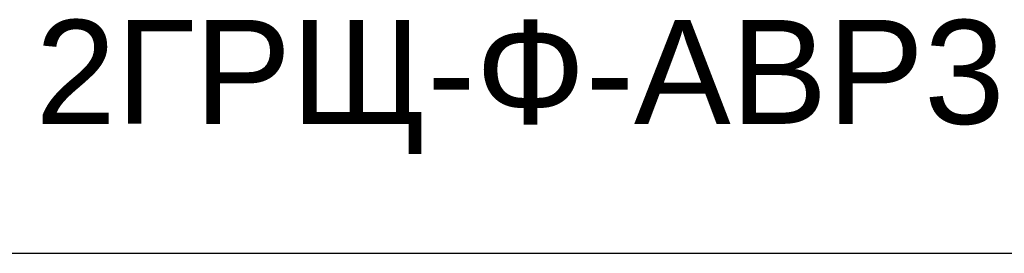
# Model space of a CAD drawing. Header units: millimetres. Extents: x -810 to 16775, y 0 to 287.
# Tile 9 of 20: x 35.45 to 59.16, y 93.67 to 99.29. Entities that reach past the tile are written whole.
import ezdxf

# ---------------------------------------------------------------- set-up
doc = ezdxf.new("R2010")
doc.units = ezdxf.units.MM
doc.layers.get('0').update_dxf_attribs({"linetype": 'CONTINUOUS'})
doc.layers.add('AK_Table', color=7, linetype='CONTINUOUS', lineweight=35)
doc.styles.add('Arial', font='arial.ttf')
doc.styles.add('PT Sans Narrow', font='PTN57F.ttf')

# ---------------------------------------------------------------- blocks, each defined once
blk = doc.blocks.new('*T20')
at = {"layer": 'AK_Table', "color": 0, "linetype": 'ByBlock', "lineweight": -2, "ltscale": 10, "transparency": 16777216}
for p, q in [((0, 0), (395, 0)), ((0, 0), (0, -169.333)), ((25, 0), (25, -169.333)), ((70, 0), (70, -169.333)), ((115, 0), (115, -169.333)), ((175, 0), (175, -169.333)), ((225, 0), (225, -169.333)), ((245, 0), (245, -169.333)), ((265, 0), (265, -169.333)), ((315, 0), (315, -169.333)), ((335, 0), (335, -169.333)), ((355, 0), (355, -169.333)), ((395, 0), (395, -169.333)), ((420, 0), (815, 0)), ((420, 0), (420, -216)), ((445, 0), (445, -216)), ((490, 0), (490, -216)), ((535, 0), (535, -216)), ((595, 0), (595, -216)), ((645, 0), (645, -216)), ((665, 0), (665, -216)), ((685, 0), (685, -216)), ((735, 0), (735, -216)), ((755, 0), (755, -216)), ((775, 0), (775, -216)), ((815, 0), (815, -216)), ((840, 0), (1235, 0)), ((840, 0), (840, -208.182)), ((865, 0), (865, -208.182)), ((910, 0), (910, -208.182)), ((955, 0), (955, -208.182)), ((1015, 0), (1015, -208.182)), ((1065, 0), (1065, -208.182)), ((1085, 0), (1085, -208.182)), ((1105, 0), (1105, -208.182)), ((1155, 0), (1155, -208.182)), ((1175, 0), (1175, -208.182)), ((1195, 0), (1195, -208.182)), ((1235, 0), (1235, -208.182)), ((1260, 0), (1655, 0)), ((1260, 0), (1260, -72)), ((1285, 0), (1285, -72)), ((1330, 0), (1330, -72)), ((1375, 0), (1375, -72)), ((1435, 0), (1435, -72)), ((1485, 0), (1485, -72)), ((1505, 0), (1505, -72)), ((1525, 0), (1525, -72)), ((1575, 0), (1575, -72)), ((1595, 0), (1595, -72)), ((1615, 0), (1615, -72)), ((1655, 0), (1655, -72)), ((0, -8), (395, -8)), ((420, -8), (815, -8)), ((840, -8), (1235, -8)), ((1260, -8), (1655, -8)), ((420, -16), (815, -16)), ((840, -16), (1235, -16)), ((1260, -16), (1655, -16)), ((0, -17.333), (395, -17.333)), ((420, -24), (815, -24)), ((840, -24), (1235, -24)), ((1260, -24), (1655, -24)), ((0, -25.333), (395, -25.333)), ((420, -32), (815, -32)), ((840, -32), (1235, -32)), ((1260, -32), (1655, -32)), ((0, -33.333), (395, -33.333)), ((420, -40), (815, -40)), ((840, -40), (1235, -40)), ((1260, -40), (1655, -40)), ((0, -41.333), (395, -41.333)), ((420, -48), (815, -48)), ((840, -48), (1235, -48)), ((1260, -48), (1655, -48)), ((0, -49.333), (395, -49.333)), ((420, -56), (815, -56)), ((840, -56), (1235, -56)), ((1260, -56), (1655, -56)), ((0, -57.333), (395, -57.333)), ((420, -64), (815, -64)), ((840, -64), (1235, -64)), ((1260, -64), (1655, -64)), ((0, -65.333), (395, -65.333)), ((420, -72), (815, -72)), ((840, -72), (1235, -72)), ((1260, -72), (1655, -72)), ((0, -73.333), (395, -73.333)), ((420, -80), (815, -80)), ((840, -80.182), (1235, -80.182)), ((0, -81.333), (395, -81.333)), ((420, -88), (815, -88)), ((840, -88.182), (1235, -88.182)), ((0, -89.333), (395, -89.333)), ((420, -96), (815, -96)), ((840, -96.182), (1235, -96.182)), ((0, -97.333), (395, -97.333)), ((420, -104), (815, -104)), ((840, -104.182), (1235, -104.182)), ((0, -105.333), (395, -105.333)), ((420, -112), (815, -112)), ((840, -112.182), (1235, -112.182)), ((0, -113.333), (395, -113.333)), ((420, -120), (815, -120)), ((840, -120.182), (1235, -120.182)), ((0, -121.333), (395, -121.333)), ((420, -128), (815, -128)), ((840, -128.182), (1235, -128.182)), ((0, -129.333), (395, -129.333)), ((420, -136), (815, -136)), ((840, -136.182), (1235, -136.182)), ((0, -137.333), (395, -137.333)), ((420, -144), (815, -144)), ((840, -144.182), (1235, -144.182)), ((0, -145.333), (395, -145.333)), ((420, -152), (815, -152)), ((840, -152.182), (1235, -152.182)), ((0, -153.333), (395, -153.333)), ((420, -160), (815, -160)), ((840, -160.182), (1235, -160.182)), ((0, -161.333), (395, -161.333)), ((420, -168), (815, -168)), ((840, -168.182), (1235, -168.182)), ((0, -169.333), (395, -169.333)), ((420, -176), (815, -176)), ((840, -176.182), (1235, -176.182)), ((420, -184), (815, -184)), ((840, -184.182), (1235, -184.182)), ((420, -192), (815, -192)), ((840, -192.182), (1235, -192.182)), ((420, -200), (815, -200)), ((840, -200.182), (1235, -200.182)), ((420, -208), (815, -208)), ((840, -208.182), (1235, -208.182)), ((420, -216), (815, -216))]:
    blk.add_line(p, q, dxfattribs=at)
at = {"layer": 'AK_Table', "color": 0, "ltscale": 10, "transparency": 16777216, "char_height": 2.5, "attachment_point": 5}
for s, insert, width, style in [('КИС-Пнг(А)-HF 2х2х0,78 ', (620, -4), 49, 'Arial'), ('гофр. 25', (710, -4), 49, 'Arial'), ('КПСТТнг(А)-HF 4х2х0,5', (1040, -4), 49, 'Arial'), ('гофр. 25', (1130, -4), 49, 'Arial'), ('КПСТТнг(А)-HF 4х2х0,5', (1460, -4), 49, 'Arial'), ('гофр. 25', (1550, -4), 49, 'Arial'), ('RS2.1.ВРУ', (432.5, -4), 24, 'Arial'), ('ЩД-АСУД.И.2.1', (467.5, -4), 44, 'Arial'), ('2ГРЩ-Ф-ВП1, 2ВРУ-С-ВП1', (512.5, -4), 44, 'Arial'), ('70', (655, -4), 19, 'Arial'), ('70', (745, -4), 19, 'Arial'), ('3ВРУ1-1АВР3', (852.5, -4), 24, 'Arial'), ('3ВРУ1-1АВР3', (887.5, -4), 44, 'Arial'), ('ЩД-АСУД.И.3.2', (932.5, -4), 44, 'Arial'), ('40', (1075, -4), 19, 'Arial'), ('40', (1165, -4), 19, 'Arial'), ('4ВРУ2-АВР3', (1272.5, -4), 24, 'Arial'), ('4ВРУ2-АВР3', (1307.5, -4), 44, 'Arial'), ('ЩД-АСУД.И.4.2', (1352.5, -4), 44, 'Arial'), ('15', (1495, -4), 19, 'Arial'), ('15', (1585, -4), 19, 'Arial'), ('КПСТТнг(А)-HF 4х2х0,5', (620, -12), 49, 'Arial'), ('КПСТТнг(А)-HF 8х2х0,5', (1040, -12), 49, 'Arial'), ('КИС-Пнг(А)-HF 2х2х0,78 ', (1460, -12), 49, 'Arial'), ('2ВРУ-С-ВП1', (432.5, -12), 24, 'Arial'), ('2ВРУ-С-ВП1', (467.5, -12), 44, 'Arial'), ('ЩД-АСУД.И.2.1', (512.5, -12), 44, 'Arial'), ('55', (655, -12), 19, 'Arial'), ('гофр. 25', (710, -12), 49, 'Arial'), ('55', (745, -12), 19, 'Arial'), ('3ВРУ1-1АВР4', (852.5, -12), 24, 'Arial'), ('3ВРУ1-1АВР4', (887.5, -12), 44, 'Arial'), ('ЩД-АСУД.И.3.2', (932.5, -12), 44, 'Arial'), ('40', (1075, -12), 19, 'Arial'), ('гофр. 25', (1130, -12), 49, 'Arial'), ('40', (1165, -12), 19, 'Arial'), ('RS4.2.ВРУ', (1272.5, -12), 24, 'Arial'), ('ЩД-АСУД.И.4.2', (1307.5, -12), 44, 'Arial'), ('4ВРУ2-ВП1', (1352.5, -12), 44, 'Arial'), ('25', (1495, -12), 19, 'Arial'), ('гофр. 25', (1550, -12), 49, 'Arial'), ('25', (1585, -12), 19, 'Arial'), ('КПСТТнг(А)-HF 4х2х0,5', (200, -12.667), 49, 'PT Sans Narrow'), ('гофр. 25', (290, -12.667), 49, 'PT Sans Narrow'), ('1ВРУ1-1ВП1', (12.5, -12.667), 24, 'PT Sans Narrow'), ('1ВРУ1-1ВП1', (47.5, -12.667), 44, 'PT Sans Narrow'), ('ЩД-АСУД.И.1.1', (92.5, -12.667), 44, 'PT Sans Narrow'), ('30', (235, -12.667), 19, 'PT Sans Narrow'), ('30', (325, -12.667), 19, 'PT Sans Narrow'), ('КПСТТнг(А)-HF 4х2х0,5', (620, -20), 49, 'Arial'), ('гофр. 25', (710, -20), 49, 'Arial'), ('КИС-Пнг(А)-HF 2х2х0,78 ', (1040, -20), 49, 'Arial'), ('гофр. 25', (1130, -20), 49, 'Arial'), ('КПСТТнг(А)-HF 13х2х0,5', (1460, -20), 49, 'Arial'), ('гофр. 25', (1550, -20), 49, 'Arial'), ('2ВРУ-С-АВР1', (432.5, -20), 24, 'Arial'), ('2ВРУ-С-АВР1', (467.5, -20), 44, 'Arial'), ('ЩД-АСУД.И.2.1', (512.5, -20), 44, 'Arial'), ('55', (655, -20), 19, 'Arial'), ('55', (745, -20), 19, 'Arial'), ('RS3.2.ВРУ', (852.5, -20), 24, 'Arial'), ('3ВРУ1-1ВП1', (887.5, -20), 44, 'Arial'), ('ЩД-АСУД.И.3.2', (932.5, -20), 44, 'Arial'), ('40', (1075, -20), 19, 'Arial'), ('40', (1165, -20), 19, 'Arial'), ('4ВРУ2-РП2.1', (1272.5, -20), 24, 'Arial'), ('4ВРУ2-РП2', (1307.5, -20), 44, 'Arial'), ('ЩД-АСУД.И.4.2', (1352.5, -20), 44, 'Arial'), ('25', (1495, -20), 19, 'Arial'), ('25', (1585, -20), 19, 'Arial'), ('КПСТТнг(А)-HF 4х2х0,5', (200, -21.333), 49, 'Arial'), ('гофр. 25', (290, -21.333), 49, 'Arial'), ('1ВРУ1-1АВР1', (12.5, -21.333), 24, 'Arial'), ('1ВРУ1-1АВР1', (47.5, -21.333), 44, 'Arial'), ('ЩД-АСУД.И.1.1', (92.5, -21.333), 44, 'Arial'), ('30', (235, -21.333), 19, 'Arial'), ('30', (325, -21.333), 19, 'Arial'), ('КПСТТнг(А)-HF 4х2х0,5', (620, -28), 49, 'Arial'), ('гофр. 25', (710, -28), 49, 'Arial'), ('КПСТТнг(А)-HF 6х2х0,5', (1040, -28), 49, 'Arial'), ('гофр. 25', (1130, -28), 49, 'Arial'), ('КПСТТнг(А)-HF 13х2х0,5', (1460, -28), 49, 'Arial'), ('гофр. 25', (1550, -28), 49, 'Arial'), ('3ГРЩ1-ВП1', (432.5, -28), 24, 'Arial'), ('3ГРЩ1-ВП1', (467.5, -28), 44, 'Arial'), ('ЩД-АСУД.И.3.1', (512.5, -28), 44, 'Arial'), ('15', (655, -28), 19, 'Arial'), ('15', (745, -28), 19, 'Arial'), ('3ВРУ1-1РП2.1', (852.5, -28), 24, 'Arial'), ('3ВРУ1-1РП2', (887.5, -28), 44, 'Arial'), ('ЩД-АСУД.И.3.2', (932.5, -28), 44, 'Arial'), ('40', (1075, -28), 19, 'Arial'), ('40', (1165, -28), 19, 'Arial'), ('4ВРУ2-РП2.2', (1272.5, -28), 24, 'Arial'), ('4ВРУ2-РП2', (1307.5, -28), 44, 'Arial'), ('ЩД-АСУД.И.4.2', (1352.5, -28), 44, 'Arial'), ('25', (1495, -28), 19, 'Arial'), ('25', (1585, -28), 19, 'Arial'), ('КПСТТнг(А)-HF 4х2х0,5', (200, -29.333), 49, 'Arial'), ('1ВРУ1-1АВР2', (12.5, -29.333), 24, 'Arial'), ('1ВРУ1-1АВР2', (47.5, -29.333), 44, 'Arial'), ('ЩД-АСУД.И.1.1', (92.5, -29.333), 44, 'Arial'), ('30', (235, -29.333), 19, 'Arial'), ('гофр. 25', (290, -29.333), 49, 'Arial'), ('30', (325, -29.333), 19, 'Arial'), ('1ВРУ-БКТ-ВП1, 1ВРУ1-1ВП1', (92.5, -37.333), 44, 'Arial'), ('КПСТТнг(А)-HF 4х2х0,5', (620, -36), 49, 'Arial'), ('КПСТТнг(А)-HF 6х2х0,5', (1040, -36), 49, 'Arial'), ('КПСТТнг(А)-HF 13х2х0,5', (1460, -36), 49, 'Arial'), ('3ГРЩ1-АВР1', (432.5, -36), 24, 'Arial'), ('3ГРЩ1-АВР1', (467.5, -36), 44, 'Arial'), ('ЩД-АСУД.И.3.1', (512.5, -36), 44, 'Arial'), ('30', (655, -36), 19, 'Arial'), ('гофр. 25', (710, -36), 49, 'Arial'), ('30', (745, -36), 19, 'Arial'), ('3ВРУ1-1РП2.2', (852.5, -36), 24, 'Arial'), ('3ВРУ1-1РП2', (887.5, -36), 44, 'Arial'), ('ЩД-АСУД.И.3.2', (932.5, -36), 44, 'Arial'), ('40', (1075, -36), 19, 'Arial'), ('гофр. 25', (1130, -36), 49, 'Arial'), ('40', (1165, -36), 19, 'Arial'), ('4ВРУ2-РП2.3', (1272.5, -36), 24, 'Arial'), ('4ВРУ2-РП2', (1307.5, -36), 44, 'Arial'), ('ЩД-АСУД.И.4.2', (1352.5, -36), 44, 'Arial'), ('25', (1495, -36), 19, 'Arial'), ('гофр. 25', (1550, -36), 49, 'Arial'), ('25', (1585, -36), 19, 'Arial'), ('КИС-Пнг(А)-HF 2х2х0,78 ', (200, -37.333), 49, 'Arial'), ('гофр. 25', (290, -37.333), 49, 'Arial'), ('RS1.1.ВРУ', (12.5, -37.333), 24, 'Arial'), ('ЩД-АСУД.И.1.1', (47.5, -37.333), 44, 'Arial'), ('35', (235, -37.333), 19, 'Arial'), ('35', (325, -37.333), 19, 'Arial'), ('КПСТТнг(А)-HF 4х2х0,5', (620, -44), 49, 'Arial'), ('гофр. 25', (710, -44), 49, 'Arial'), ('КПСТТнг(А)-HF 6х2х0,5', (1040, -44), 49, 'Arial'), ('гофр. 25', (1130, -44), 49, 'Arial'), ('КПСТТнг(А)-HF 4х2х0,5', (1460, -44), 49, 'Arial'), ('гофр. 25', (1550, -44), 49, 'Arial'), ('3ГРЩ1-АВР2', (432.5, -44), 24, 'Arial'), ('3ГРЩ1-АВР2', (467.5, -44), 44, 'Arial'), ('ЩД-АСУД.И.3.1', (512.5, -44), 44, 'Arial'), ('30', (655, -44), 19, 'Arial'), ('30', (745, -44), 19, 'Arial'), ('3ВРУ1-1РП2.3', (852.5, -44), 24, 'Arial'), ('3ВРУ1-1РП2', (887.5, -44), 44, 'Arial'), ('ЩД-АСУД.И.3.2', (932.5, -44), 44, 'Arial'), ('40', (1075, -44), 19, 'Arial'), ('40', (1165, -44), 19, 'Arial'), ('ВРУ-НС-ВП1', (1272.5, -44), 24, 'Arial'), ('ВРУ-НС-ВП1', (1307.5, -44), 44, 'Arial'), ('ЩД-АСУД.И.5.1', (1352.5, -44), 44, 'Arial'), ('45', (1495, -44), 19, 'Arial'), ('45', (1585, -44), 19, 'Arial'), ('КПСТТнг(А)-HF 4х2х0,5', (200, -45.333), 49, 'Arial'), ('гофр. 25', (290, -45.333), 49, 'Arial'), ('1ВРУ-БКТ-ВП1', (12.5, -45.333), 24, 'Arial'), ('1ВРУ-БКТ-ВП1', (47.5, -45.333), 44, 'Arial'), ('ЩД-АСУД.И.1.1', (92.5, -45.333), 44, 'Arial'), ('20', (235, -45.333), 19, 'Arial'), ('20', (325, -45.333), 19, 'Arial'), ('КПСТТнг(А)-HF 4х2х0,5', (620, -52), 49, 'Arial'), ('гофр. 25', (710, -52), 49, 'Arial'), ('КПСТТнг(А)-HF 4х2х0,5', (1040, -52), 49, 'Arial'), ('гофр. 25', (1130, -52), 49, 'Arial'), ('КПСТТнг(А)-HF 4х2х0,5', (1460, -52), 49, 'Arial'), ('гофр. 25', (1550, -52), 49, 'Arial'), ('3ГРЩ1-АВР3', (432.5, -52), 24, 'Arial'), ('3ГРЩ1-АВР3', (467.5, -52), 44, 'Arial'), ('ЩД-АСУД.И.3.1', (512.5, -52), 44, 'Arial'), ('25', (655, -52), 19, 'Arial'), ('25', (745, -52), 19, 'Arial'), ('4ВРУ1-ВП1', (852.5, -52), 24, 'Arial'), ('4ВРУ1-ВП1', (887.5, -52), 44, 'Arial'), ('ЩД-АСУД.И.4.1', (932.5, -52), 44, 'Arial'), ('50', (1075, -52), 19, 'Arial'), ('50', (1165, -52), 19, 'Arial'), ('ВРУ-НС-АВР', (1272.5, -52), 24, 'Arial'), ('ВРУ-НС-АВР', (1307.5, -52), 44, 'Arial'), ('ЩД-АСУД.И.5.1', (1352.5, -52), 44, 'Arial'), ('45', (1495, -52), 19, 'Arial'), ('45', (1585, -52), 19, 'Arial'), ('КПСТТнг(А)-HF 10х2х0,5', (200, -53.333), 49, 'Arial'), ('гофр. 40', (290, -53.333), 49, 'Arial'), ('1ВРУ1-1РП2.1', (12.5, -53.333), 24, 'Arial'), ('1ВРУ1-1РП2', (47.5, -53.333), 44, 'Arial'), ('ЩД-АСУД.И.1.1', (92.5, -53.333), 44, 'Arial'), ('30', (235, -53.333), 19, 'Arial'), ('30', (325, -53.333), 19, 'Arial'), ('КИС-Пнг(А)-HF 2х2х0,78 ', (620, -60), 49, 'Arial'), ('гофр. 25', (710, -60), 49, 'Arial'), ('КПСТТнг(А)-HF 4х2х0,5', (1040, -60), 49, 'Arial'), ('гофр. 25', (1130, -60), 49, 'Arial'), ('КИС-Пнг(А)-HF 2х2х0,78 ', (1460, -60), 49, 'Arial'), ('гофр. 25', (1550, -60), 49, 'Arial'), ('RS3.1.1.ВРУ', (432.5, -60), 24, 'Arial'), ('ЩД-АСУД.И.3.1', (467.5, -60), 44, 'Arial'), ('3ГРЩ1-ВП1, 3ГРЩ2-ВП1', (512.5, -60), 44, 'Arial'), ('35', (655, -60), 19, 'Arial'), ('35', (745, -60), 19, 'Arial'), ('4ВРУ1-АВР1', (852.5, -60), 24, 'Arial'), ('4ВРУ1-АВР1', (887.5, -60), 44, 'Arial'), ('ЩД-АСУД.И.4.1', (932.5, -60), 44, 'Arial'), ('50', (1075, -60), 19, 'Arial'), ('50', (1165, -60), 19, 'Arial'), ('RS5.1.ВРУ', (1272.5, -60), 24, 'Arial'), ('4ВРУ-БКТ-ВП1', (1307.5, -60), 44, 'Arial'), ('ЩД-АСУД.И.5.1', (1352.5, -60), 44, 'Arial'), ('45', (1495, -60), 19, 'Arial'), ('45', (1585, -60), 19, 'Arial'), ('КПСТТнг(А)-HF 10х2х0,5', (200, -61.333), 49, 'Arial'), ('1ВРУ1-1РП2.2', (12.5, -61.333), 24, 'Arial'), ('1ВРУ1-1РП2', (47.5, -61.333), 44, 'Arial'), ('ЩД-АСУД.И.1.1', (92.5, -61.333), 44, 'Arial'), ('30', (235, -61.333), 19, 'Arial'), ('гофр. 40', (290, -61.333), 49, 'Arial'), ('30', (325, -61.333), 19, 'Arial'), ('КПСТТнг(А)-HF 4х2х0,5', (620, -68), 49, 'Arial'), ('КПСТТнг(А)-HF 4х2х0,5', (1040, -68), 49, 'Arial'), ('3ГРЩ2-ВП1', (432.5, -68), 24, 'Arial'), ('3ГРЩ2-ВП1', (467.5, -68), 44, 'Arial'), ('ЩД-АСУД.И.3.1', (512.5, -68), 44, 'Arial'), ('30', (655, -68), 19, 'Arial'), ('гофр. 25', (710, -68), 49, 'Arial'), ('30', (745, -68), 19, 'Arial'), ('4ВРУ1-АВР2', (852.5, -68), 24, 'Arial'), ('4ВРУ1-АВР2', (887.5, -68), 44, 'Arial'), ('ЩД-АСУД.И.4.1', (932.5, -68), 44, 'Arial'), ('50', (1075, -68), 19, 'Arial'), ('гофр. 25', (1130, -68), 49, 'Arial'), ('50', (1165, -68), 19, 'Arial'), ('КПСТТнг(А)-HF 10х2х0,5', (200, -69.333), 49, 'Arial'), ('гофр. 40', (290, -69.333), 49, 'Arial'), ('1ВРУ1-1РП2.3', (12.5, -69.333), 24, 'Arial'), ('1ВРУ1-1РП2', (47.5, -69.333), 44, 'Arial'), ('ЩД-АСУД.И.1.1', (92.5, -69.333), 44, 'Arial'), ('30', (235, -69.333), 19, 'Arial'), ('30', (325, -69.333), 19, 'Arial'), ('4ВРУ-БКТ-ВП1, 4ВРУ3-ВП1, 4ВРУ1-ВП1', (932.5, -76.091), 44, 'Arial'), ('КПСТТнг(А)-HF 4х2х0,5', (620, -76), 49, 'Arial'), ('гофр. 25', (710, -76), 49, 'Arial'), ('КИС-Пнг(А)-HF 2х2х0,78 ', (1040, -76.091), 49, 'Arial'), ('3ГРЩ2-АВР1', (432.5, -76), 24, 'Arial'), ('3ГРЩ2-АВР1', (467.5, -76), 44, 'Arial'), ('ЩД-АСУД.И.3.1', (512.5, -76), 44, 'Arial'), ('25', (655, -76), 19, 'Arial'), ('25', (745, -76), 19, 'Arial'), ('гофр. 25', (1130, -76.091), 49, 'Arial'), ('RS4.1.ВРУ', (852.5, -76.091), 24, 'Arial'), ('ЩД-АСУД.И.4.1', (887.5, -76.091), 44, 'Arial'), ('90', (1075, -76.091), 19, 'Arial'), ('90', (1165, -76.091), 19, 'Arial'), ('КПСТТнг(А)-HF 4х2х0,5', (200, -77.333), 49, 'Arial'), ('гофр. 25', (290, -77.333), 49, 'Arial'), ('1ВРУ2-2ВП1', (12.5, -77.333), 24, 'Arial'), ('1ВРУ2-2ВП1', (47.5, -77.333), 44, 'Arial'), ('ЩД-АСУД.И.1.2', (92.5, -77.333), 44, 'Arial'), ('20', (235, -77.333), 19, 'Arial'), ('20', (325, -77.333), 19, 'Arial'), ('КПСТТнг(А)-HF 4х2х0,5', (620, -84), 49, 'Arial'), ('гофр. 25', (710, -84), 49, 'Arial'), ('3ГРЩ2-АВР2', (432.5, -84), 24, 'Arial'), ('3ГРЩ2-АВР2', (467.5, -84), 44, 'Arial'), ('ЩД-АСУД.И.3.1', (512.5, -84), 44, 'Arial'), ('25', (655, -84), 19, 'Arial'), ('25', (745, -84), 19, 'Arial'), ('КПСТТнг(А)-HF 15х2х0,5', (1040, -84.182), 49, 'Arial'), ('гофр. 40', (1130, -84.182), 49, 'Arial'), ('4ВРУ1-РП2.1', (852.5, -84.182), 24, 'Arial'), ('4ВРУ1-РП2', (887.5, -84.182), 44, 'Arial'), ('ЩД-АСУД.И.4.1', (932.5, -84.182), 44, 'Arial'), ('50', (1075, -84.182), 19, 'Arial'), ('50', (1165, -84.182), 19, 'Arial'), ('КПСТТнг(А)-HF 4х2х0,5', (200, -85.333), 49, 'Arial'), ('1ВРУ2-2АВР1', (12.5, -85.333), 24, 'Arial'), ('1ВРУ2-2АВР1', (47.5, -85.333), 44, 'Arial'), ('ЩД-АСУД.И.1.2', (92.5, -85.333), 44, 'Arial'), ('20', (235, -85.333), 19, 'Arial'), ('гофр. 25', (290, -85.333), 49, 'Arial'), ('20', (325, -85.333), 19, 'Arial'), ('КПСТТнг(А)-HF 8х2х0,5', (620, -92), 49, 'Arial'), ('гофр. 25', (710, -92), 49, 'Arial'), ('КПСТТнг(А)-HF 15х2х0,5', (1040, -92.182), 49, 'Arial'), ('3ГРЩ1-1РП1.1', (432.5, -92), 24, 'Arial'), ('3ГРЩ1-1РП1', (467.5, -92), 44, 'Arial'), ('ЩД-АСУД.И.3.1', (512.5, -92), 44, 'Arial'), ('15', (655, -92), 19, 'Arial'), ('15', (745, -92), 19, 'Arial'), ('4ВРУ1-РП2.2', (852.5, -92.182), 24, 'Arial'), ('4ВРУ1-РП2', (887.5, -92.182), 44, 'Arial'), ('ЩД-АСУД.И.4.1', (932.5, -92.182), 44, 'Arial'), ('50', (1075, -92.182), 19, 'Arial'), ('гофр. 40', (1130, -92.182), 49, 'Arial'), ('50', (1165, -92.182), 19, 'Arial'), ('КПСТТнг(А)-HF 4х2х0,5', (200, -93.333), 49, 'Arial'), ('гофр. 25', (290, -93.333), 49, 'Arial'), ('1ВРУ2-2АВР2', (12.5, -93.333), 24, 'Arial'), ('1ВРУ2-2АВР2', (47.5, -93.333), 44, 'Arial'), ('ЩД-АСУД.И.1.2', (92.5, -93.333), 44, 'Arial'), ('20', (235, -93.333), 19, 'Arial'), ('20', (325, -93.333), 19, 'Arial'), ('КПСТТнг(А)-HF 8х2х0,5', (620, -100), 49, 'Arial'), ('3ГРЩ1-1РП1.2', (432.5, -100), 24, 'Arial'), ('3ГРЩ1-1РП1', (467.5, -100), 44, 'Arial'), ('ЩД-АСУД.И.3.1', (512.5, -100), 44, 'Arial'), ('гофр. 25', (710, -100), 49, 'Arial'), ('КПСТТнг(А)-HF 15х2х0,5', (1040, -100.182), 49, 'Arial'), ('гофр. 40', (1130, -100.182), 49, 'Arial'), ('15', (655, -100), 19, 'Arial'), ('15', (745, -100), 19, 'Arial'), ('4ВРУ1-РП2.3', (852.5, -100.182), 24, 'Arial'), ('4ВРУ1-РП2', (887.5, -100.182), 44, 'Arial'), ('ЩД-АСУД.И.4.1', (932.5, -100.182), 44, 'Arial'), ('50', (1075, -100.182), 19, 'Arial'), ('50', (1165, -100.182), 19, 'Arial'), ('КПСТТнг(А)-HF 4х2х0,5', (200, -101.333), 49, 'Arial'), ('гофр. 25', (290, -101.333), 49, 'Arial'), ('1ВРУ2-2АВР3', (12.5, -101.333), 24, 'Arial'), ('1ВРУ2-2АВР3', (47.5, -101.333), 44, 'Arial'), ('ЩД-АСУД.И.1.2', (92.5, -101.333), 44, 'Arial'), ('20', (235, -101.333), 19, 'Arial'), ('20', (325, -101.333), 19, 'Arial'), ('КПСТТнг(А)-HF 8х2х0,5', (620, -108), 49, 'Arial'), ('гофр. 25', (710, -108), 49, 'Arial'), ('3ГРЩ1-1РП1.3', (432.5, -108), 24, 'Arial'), ('3ГРЩ1-1РП1', (467.5, -108), 44, 'Arial'), ('ЩД-АСУД.И.3.1', (512.5, -108), 44, 'Arial'), ('15', (655, -108), 19, 'Arial'), ('15', (745, -108), 19, 'Arial'), ('КПСТТнг(А)-HF 4х2х0,5', (1040, -108.182), 49, 'Arial'), ('гофр. 25', (1130, -108.182), 49, 'Arial'), ('4ВРУ3-ВП1', (852.5, -108.182), 24, 'Arial'), ('4ВРУ3-ВП1', (887.5, -108.182), 44, 'Arial'), ('ЩД-АСУД.И.4.1', (932.5, -108.182), 44, 'Arial'), ('50', (1075, -108.182), 19, 'Arial'), ('50', (1165, -108.182), 19, 'Arial'), ('КИС-Пнг(А)-HF 2х2х0,78 ', (200, -109.333), 49, 'Arial'), ('гофр. 25', (290, -109.333), 49, 'Arial'), ('RS1.2.ВРУ', (12.5, -109.333), 24, 'Arial'), ('1ВРУ2-2ВП1', (47.5, -109.333), 44, 'Arial'), ('ЩД-АСУД.И.1.2', (92.5, -109.333), 44, 'Arial'), ('20', (235, -109.333), 19, 'Arial'), ('20', (325, -109.333), 19, 'Arial'), ('КПСТТнг(А)-HF 4х2х0,5', (620, -116), 49, 'Arial'), ('гофр. 25', (710, -116), 49, 'Arial'), ('3ГРЩ2-РП1.1', (432.5, -116), 24, 'Arial'), ('3ГРЩ2-РП1', (467.5, -116), 44, 'Arial'), ('ЩД-АСУД.И.3.1', (512.5, -116), 44, 'Arial'), ('30', (655, -116), 19, 'Arial'), ('30', (745, -116), 19, 'Arial'), ('КПСТТнг(А)-HF 4х2х0,5', (1040, -116.182), 49, 'Arial'), ('гофр. 25', (1130, -116.182), 49, 'Arial'), ('4ВРУ3-АВР1', (852.5, -116.182), 24, 'Arial'), ('4ВРУ3-АВР1', (887.5, -116.182), 44, 'Arial'), ('ЩД-АСУД.И.4.1', (932.5, -116.182), 44, 'Arial'), ('50', (1075, -116.182), 19, 'Arial'), ('50', (1165, -116.182), 19, 'Arial'), ('КПСТТнг(А)-HF 8х2х0,5', (200, -117.333), 49, 'Arial'), ('1ВРУ2-2РП2.1', (12.5, -117.333), 24, 'Arial'), ('1ВРУ2-2РП2', (47.5, -117.333), 44, 'Arial'), ('ЩД-АСУД.И.1.2', (92.5, -117.333), 44, 'Arial'), ('20', (235, -117.333), 19, 'Arial'), ('гофр. 25', (290, -117.333), 49, 'Arial'), ('20', (325, -117.333), 19, 'Arial'), ('КПСТТнг(А)-HF 4х2х0,5', (620, -124), 49, 'Arial'), ('гофр. 25', (710, -124), 49, 'Arial'), ('КПСТТнг(А)-HF 4х2х0,5', (1040, -124.182), 49, 'Arial'), ('3ГРЩ2-РП1.2', (432.5, -124), 24, 'Arial'), ('3ГРЩ2-РП1', (467.5, -124), 44, 'Arial'), ('ЩД-АСУД.И.3.1', (512.5, -124), 44, 'Arial'), ('30', (655, -124), 19, 'Arial'), ('30', (745, -124), 19, 'Arial'), ('4ВРУ3-АВР2', (852.5, -124.182), 24, 'Arial'), ('4ВРУ3-АВР2', (887.5, -124.182), 44, 'Arial'), ('ЩД-АСУД.И.4.1', (932.5, -124.182), 44, 'Arial'), ('50', (1075, -124.182), 19, 'Arial'), ('гофр. 25', (1130, -124.182), 49, 'Arial'), ('50', (1165, -124.182), 19, 'Arial'), ('КПСТТнг(А)-HF 8х2х0,5', (200, -125.333), 49, 'Arial'), ('гофр. 25', (290, -125.333), 49, 'Arial'), ('1ВРУ2-2РП2.2', (12.5, -125.333), 24, 'Arial'), ('1ВРУ2-2РП2', (47.5, -125.333), 44, 'Arial'), ('ЩД-АСУД.И.1.2', (92.5, -125.333), 44, 'Arial'), ('20', (235, -125.333), 19, 'Arial'), ('20', (325, -125.333), 19, 'Arial'), ('КПСТТнг(А)-HF 4х2х0,5', (620, -132), 49, 'Arial'), ('3ГРЩ2-РП1.3', (432.5, -132), 24, 'Arial'), ('3ГРЩ2-РП1', (467.5, -132), 44, 'Arial'), ('ЩД-АСУД.И.3.1', (512.5, -132), 44, 'Arial'), ('30', (655, -132), 19, 'Arial'), ('гофр. 25', (710, -132), 49, 'Arial'), ('30', (745, -132), 19, 'Arial'), ('КПСТТнг(А)-HF 8х2х0,5', (1040, -132.182), 49, 'Arial'), ('гофр. 25', (1130, -132.182), 49, 'Arial'), ('4ВРУ3-АВР3', (852.5, -132.182), 24, 'Arial'), ('4ВРУ3-АВР3', (887.5, -132.182), 44, 'Arial'), ('ЩД-АСУД.И.4.1', (932.5, -132.182), 44, 'Arial'), ('50', (1075, -132.182), 19, 'Arial'), ('50', (1165, -132.182), 19, 'Arial'), ('КПСТТнг(А)-HF 8х2х0,5', (200, -133.333), 49, 'Arial'), ('гофр. 25', (290, -133.333), 49, 'Arial'), ('1ВРУ2-2РП2.3', (12.5, -133.333), 24, 'Arial'), ('1ВРУ2-2РП2', (47.5, -133.333), 44, 'Arial'), ('ЩД-АСУД.И.1.2', (92.5, -133.333), 44, 'Arial'), ('20', (235, -133.333), 19, 'Arial'), ('20', (325, -133.333), 19, 'Arial'), ('КПСТТнг(А)-HF 4х2х0,5', (620, -140), 49, 'Arial'), ('гофр. 25', (710, -140), 49, 'Arial'), ('ВРУ-А1-ВП1', (432.5, -140), 24, 'Arial'), ('ВРУ-А1-ВП1', (467.5, -140), 44, 'Arial'), ('ЩД-АСУД.И.3.1', (512.5, -140), 44, 'Arial'), ('20', (655, -140), 19, 'Arial'), ('20', (745, -140), 19, 'Arial'), ('КПСТТнг(А)-HF 4х2х0,5', (1040, -140.182), 49, 'Arial'), ('гофр. 25', (1130, -140.182), 49, 'Arial'), ('4ВРУ3-РП1.1', (852.5, -140.182), 24, 'Arial'), ('4ВРУ3-РП1', (887.5, -140.182), 44, 'Arial'), ('ЩД-АСУД.И.4.1', (932.5, -140.182), 44, 'Arial'), ('50', (1075, -140.182), 19, 'Arial'), ('50', (1165, -140.182), 19, 'Arial'), ('КПСТТнг(А)-HF 4х2х0,5', (200, -141.333), 49, 'Arial'), ('гофр. 25', (290, -141.333), 49, 'Arial'), ('2ГРЩ-Ф-ВП1', (12.5, -141.333), 24, 'Arial'), ('2ГРЩ-Ф-ВП1', (47.5, -141.333), 44, 'Arial'), ('ЩД-АСУД.И.2.1', (92.5, -141.333), 44, 'Arial'), ('24', (235, -141.333), 19, 'Arial'), ('24', (325, -141.333), 19, 'Arial'), ('КПСТТнг(А)-HF 4х2х0,5', (620, -148), 49, 'Arial'), ('гофр. 25', (710, -148), 49, 'Arial'), ('КПСТТнг(А)-HF 2х2х0,5', (1040, -148.182), 49, 'Arial'), ('ВРУ-А1-АВР1', (432.5, -148), 24, 'Arial'), ('ВРУ-А1-АВР1', (467.5, -148), 44, 'Arial'), ('ЩД-АСУД.И.3.1', (512.5, -148), 44, 'Arial'), ('20', (655, -148), 19, 'Arial'), ('20', (745, -148), 19, 'Arial'), ('4ВРУ3-РП1.3', (852.5, -148.182), 24, 'Arial'), ('4ВРУ3-РП1', (887.5, -148.182), 44, 'Arial'), ('ЩД-АСУД.И.4.1', (932.5, -148.182), 44, 'Arial'), ('50', (1075, -148.182), 19, 'Arial'), ('гофр. 25', (1130, -148.182), 49, 'Arial'), ('50', (1165, -148.182), 19, 'Arial'), ('КПСТТнг(А)-HF 4х2х0,5', (200, -149.333), 49, 'Arial'), ('2ГРЩ-Ф-АВР1', (12.5, -149.333), 24, 'Arial'), ('2ГРЩ-Ф-АВР1', (47.5, -149.333), 44, 'Arial'), ('ЩД-АСУД.И.2.1', (92.5, -149.333), 44, 'Arial'), ('24', (235, -149.333), 19, 'Arial'), ('гофр. 25', (290, -149.333), 49, 'Arial'), ('24', (325, -149.333), 19, 'Arial'), ('КПСТТнг(А)-HF 4х2х0,5', (620, -156), 49, 'Arial'), ('ЩД-АСУД.И.3.1', (512.5, -156), 44, 'Arial'), ('20', (655, -156), 19, 'Arial'), ('гофр. 25', (710, -156), 49, 'Arial'), ('20', (745, -156), 19, 'Arial'), ('КПСТТнг(А)-HF 4х2х0,5', (1040, -156.182), 49, 'Arial'), ('гофр. 25', (1130, -156.182), 49, 'Arial'), ('ВРУ-А1-РП4-АВР', (432.5, -156), 24, 'Arial'), ('ВРУ-А1-РП4-АВР', (467.5, -156), 44, 'Arial'), ('4ВРУ3-РП2.1', (852.5, -156.182), 24, 'Arial'), ('4ВРУ3-РП2', (887.5, -156.182), 44, 'Arial'), ('ЩД-АСУД.И.4.1', (932.5, -156.182), 44, 'Arial'), ('50', (1075, -156.182), 19, 'Arial'), ('50', (1165, -156.182), 19, 'Arial'), ('КПСТТнг(А)-HF 4х2х0,5', (200, -157.333), 49, 'Arial'), ('гофр. 25', (290, -157.333), 49, 'Arial'), ('2ГРЩ-Ф-АВР2', (12.5, -157.333), 24, 'Arial'), ('2ГРЩ-Ф-АВР2', (47.5, -157.333), 44, 'Arial'), ('ЩД-АСУД.И.2.1', (92.5, -157.333), 44, 'Arial'), ('24', (235, -157.333), 19, 'Arial'), ('24', (325, -157.333), 19, 'Arial'), ('КИС-Пнг(А)-HF 2х2х0,78 ', (620, -164), 49, 'Arial'), ('гофр. 25', (710, -164), 49, 'Arial'), ('RS3.1.2.ВРУ', (432.5, -164), 24, 'Arial'), ('ЩД-АСУД.И.3.1', (467.5, -164), 44, 'Arial'), ('ВРУ-А1-ВП1, ВРУ-А2 ВП1', (512.5, -164), 44, 'Arial'), ('30', (655, -164), 19, 'Arial'), ('30', (745, -164), 19, 'Arial'), ('КПСТТнг(А)-HF 2х2х0,5', (1040, -164.182), 49, 'Arial'), ('гофр. 25', (1130, -164.182), 49, 'Arial'), ('4ВРУ3-РП2.3', (852.5, -164.182), 24, 'Arial'), ('4ВРУ3-РП2', (887.5, -164.182), 44, 'Arial'), ('ЩД-АСУД.И.4.1', (932.5, -164.182), 44, 'Arial'), ('50', (1075, -164.182), 19, 'Arial'), ('50', (1165, -164.182), 19, 'Arial'), ('КПСТТнг(А)-HF 8х2х0,5', (200, -165.333), 49, 'Arial'), ('гофр. 25', (290, -165.333), 49, 'Arial'), ('2ГРЩ-Ф-АВР3', (12.5, -165.333), 24, 'Arial'), ('2ГРЩ-Ф-АВР3', (47.5, -165.333), 44, 'Arial'), ('ЩД-АСУД.И.2.1', (92.5, -165.333), 44, 'Arial'), ('24', (235, -165.333), 19, 'Arial'), ('24', (325, -165.333), 19, 'Arial'), ('КПСТТнг(А)-HF 4х2х0,5', (620, -172), 49, 'Arial'), ('гофр. 25', (710, -172), 49, 'Arial'), ('ВРУ-А2-ВП1', (432.5, -172), 24, 'Arial'), ('ВРУ-А2-ВП1', (467.5, -172), 44, 'Arial'), ('ЩД-АСУД.И.3.1', (512.5, -172), 44, 'Arial'), ('30', (655, -172), 19, 'Arial'), ('30', (745, -172), 19, 'Arial'), ('КПСТТнг(А)-HF 4х2х0,5', (1040, -172.182), 49, 'Arial'), ('гофр. 25', (1130, -172.182), 49, 'Arial'), ('4ВРУ-БКТ-ВП1', (852.5, -172.182), 24, 'Arial'), ('4ВРУ-БКТ-ВП1', (887.5, -172.182), 44, 'Arial'), ('ЩД-АСУД.И.4.1', (932.5, -172.182), 44, 'Arial'), ('28', (1075, -172.182), 19, 'Arial'), ('28', (1165, -172.182), 19, 'Arial'), ('КПСТТнг(А)-HF 4х2х0,5', (620, -180), 49, 'Arial'), ('гофр. 25', (710, -180), 49, 'Arial'), ('КПСТТнг(А)-HF 4х2х0,5', (1040, -180.182), 49, 'Arial'), ('ВРУ-А2-АВР1', (432.5, -180), 24, 'Arial'), ('ВРУ-А2-АВР1', (467.5, -180), 44, 'Arial'), ('ЩД-АСУД.И.3.1', (512.5, -180), 44, 'Arial'), ('30', (655, -180), 19, 'Arial'), ('30', (745, -180), 19, 'Arial'), ('4ВРУ-БКТ-ВП3', (852.5, -180.182), 24, 'Arial'), ('4ВРУ-БКТ-ВП3', (887.5, -180.182), 44, 'Arial'), ('ЩД-АСУД.И.4.1', (932.5, -180.182), 44, 'Arial'), ('28', (1075, -180.182), 19, 'Arial'), ('гофр. 25', (1130, -180.182), 49, 'Arial'), ('28', (1165, -180.182), 19, 'Arial'), ('КПСТТнг(А)-HF 4х2х0,5', (620, -188), 49, 'Arial'), ('ВРУ-А2-АВР2', (432.5, -188), 24, 'Arial'), ('ВРУ-А2-АВР2', (467.5, -188), 44, 'Arial'), ('ЩД-АСУД.И.3.1', (512.5, -188), 44, 'Arial'), ('30', (655, -188), 19, 'Arial'), ('гофр. 25', (710, -188), 49, 'Arial'), ('30', (745, -188), 19, 'Arial'), ('КПСТТнг(А)-HF 4х2х0,5', (1040, -188.182), 49, 'Arial'), ('гофр. 25', (1130, -188.182), 49, 'Arial'), ('4ВРУ2-ВП1', (852.5, -188.182), 24, 'Arial'), ('4ВРУ2-ВП1', (887.5, -188.182), 44, 'Arial'), ('ЩД-АСУД.И.4.2', (932.5, -188.182), 44, 'Arial'), ('25', (1075, -188.182), 19, 'Arial'), ('25', (1165, -188.182), 19, 'Arial'), ('КПСТТнг(А)-HF 4х2х0,5', (620, -196), 49, 'Arial'), ('гофр. 25', (710, -196), 49, 'Arial'), ('3ВРУ1-1ВП1', (432.5, -196), 24, 'Arial'), ('3ВРУ1-1ВП1', (467.5, -196), 44, 'Arial'), ('ЩД-АСУД.И.3.2', (512.5, -196), 44, 'Arial'), ('40', (655, -196), 19, 'Arial'), ('40', (745, -196), 19, 'Arial'), ('КПСТТнг(А)-HF 4х2х0,5', (1040, -196.182), 49, 'Arial'), ('гофр. 25', (1130, -196.182), 49, 'Arial'), ('4ВРУ2-АВР1', (852.5, -196.182), 24, 'Arial'), ('4ВРУ2-АВР1', (887.5, -196.182), 44, 'Arial'), ('ЩД-АСУД.И.4.2', (932.5, -196.182), 44, 'Arial'), ('25', (1075, -196.182), 19, 'Arial'), ('25', (1165, -196.182), 19, 'Arial'), ('КПСТТнг(А)-HF 4х2х0,5', (620, -204), 49, 'Arial'), ('гофр. 25', (710, -204), 49, 'Arial'), ('3ВРУ1-1АВР1', (432.5, -204), 24, 'Arial'), ('3ВРУ1-1АВР1', (467.5, -204), 44, 'Arial'), ('ЩД-АСУД.И.3.2', (512.5, -204), 44, 'Arial'), ('40', (655, -204), 19, 'Arial'), ('40', (745, -204), 19, 'Arial'), ('КПСТТнг(А)-HF 4х2х0,5', (1040, -204.182), 49, 'Arial'), ('гофр. 25', (1130, -204.182), 49, 'Arial'), ('4ВРУ2-АВР2', (852.5, -204.182), 24, 'Arial'), ('4ВРУ2-АВР2', (887.5, -204.182), 44, 'Arial'), ('ЩД-АСУД.И.4.2', (932.5, -204.182), 44, 'Arial'), ('15', (1075, -204.182), 19, 'Arial'), ('15', (1165, -204.182), 19, 'Arial'), ('КПСТТнг(А)-HF 4х2х0,5', (620, -212), 49, 'Arial'), ('гофр. 25', (710, -212), 49, 'Arial'), ('3ВРУ1-1АВР2', (432.5, -212), 24, 'Arial'), ('3ВРУ1-1АВР2', (467.5, -212), 44, 'Arial'), ('ЩД-АСУД.И.3.2', (512.5, -212), 44, 'Arial'), ('40', (655, -212), 19, 'Arial'), ('40', (745, -212), 19, 'Arial')]:
    blk.add_mtext(s, dxfattribs=dict(at, insert=insert, width=width, style=style))

msp = doc.modelspace()

# ---------------------------------------------------------------- block references
msp.add_blockref('*T20', (0, 263))

doc.saveas('drawing.dxf')
